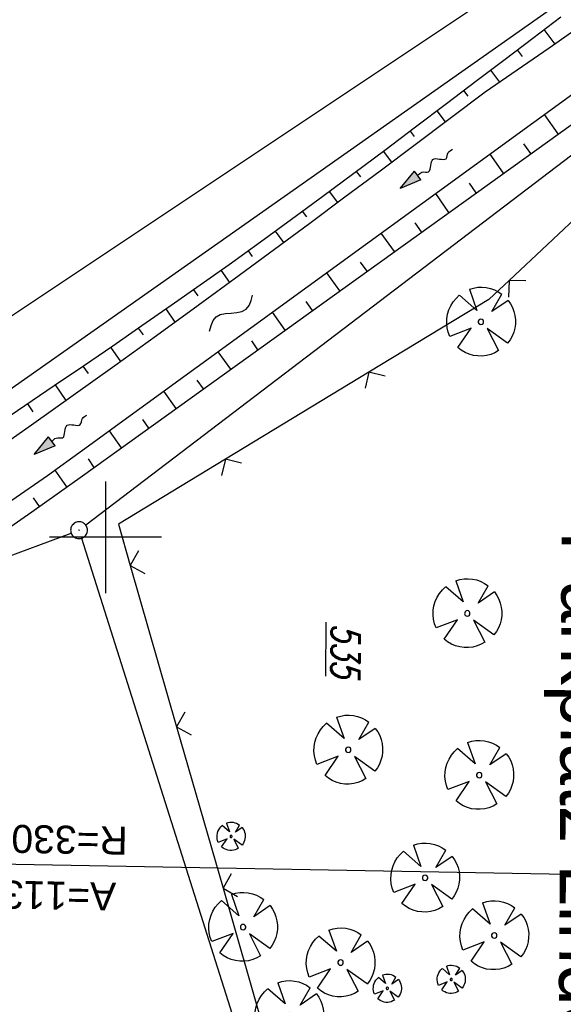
# Model space of a CAD drawing. Extents: x 511022 to 511316, y 469476 to 470403.
# Tile 14 of 21: x 511092 to 511141, y 470158 to 470246. Entities that reach past the tile are written whole.
import ezdxf

# ---------------------------------------------------------------- set-up
doc = ezdxf.new("R2010")
doc.units = 0
doc.header["$LTSCALE"] = 10
doc.header["$MEASUREMENT"] = 0
doc.linetypes.add('LT00', pattern=[0])
doc.layers.get('0').update_dxf_attribs({"linetype": 'LT00'})
for name, color, linetype in [('--FLIEßRICHTPFEIL', 180, 'Continuous'), ('--WASSER_NUTZUNG', 180, 'Continuous'), ('-EL-020', 250, 'LT00'), ('AS_TEXT', 152, 'Continuous'), ('DFK_AB_FLNR', 7, 'Continuous'), ('DFK_AB_L', 21, 'LT00'), ('DFK_AB_P', 7, 'LT00'), ('DFK_KATASTER', 250, 'LT00'), ('V97_BAUM', 250, 'LT00'), ('V97_BOESCH', 250, 'LT00'), ('V97_BOSCHUNG', 250, 'LT00'), ('V97_RASTER', 250, 'LT00'), ('V97_ZAUN', 40, 'LT00')]:
    doc.layers.add(name, color=color, linetype=linetype)
doc.styles.add('Arial', font='ARIAL.TTF')
doc.styles.get("Standard").update_dxf_attribs({"font": 'romans.shx'})
doc.styles.add('UNIR-O', font='unir_o.shx', dxfattribs={"height": 2.5})

# ---------------------------------------------------------------- blocks, each defined once
blk = doc.blocks.new('SYMB0003')
at = {"color": 0, "linetype": 'ByBlock'}
for p, q in [((-0.015712, 0), (0.010166, 0.012015)), ((0, -0.021257), (-0.015712, 0)), ((0.010166, 0.012015), (0, -0.021257))]:
    blk.add_line(p, q, dxfattribs=at)
for points in [[(-0.031395, 0.499013), (-0.093691, 0.491144), (-0.154509, 0.475528), (-0.21289, 0.452414), (-0.267913, 0.422164), (-0.318712, 0.385257), (-0.364484, 0.342274), (-0.404509, 0.293893), (-0.438154, 0.240877), (-0.464888, 0.184062), (-0.484292, 0.124345), (-0.496058, 0.062667), (-0.5, 0)], [(-0.5, 0), (-0.496058, -0.062667), (-0.484292, -0.124345), (-0.464888, -0.184062), (-0.438154, -0.240877), (-0.404509, -0.293893), (-0.364485, -0.342274), (-0.318712, -0.385257), (-0.267914, -0.422164), (-0.21289, -0.452414), (-0.154509, -0.475529), (-0.093691, -0.491144), (-0.031395, -0.499014), (0.031395, -0.499014)], [(0.5, 0), (0.496057, 0.062667), (0.484292, 0.124345), (0.464888, 0.184062), (0.438153, 0.240877), (0.404509, 0.293893), (0.364484, 0.342274), (0.318712, 0.385257), (0.267913, 0.422164), (0.21289, 0.452414), (0.154509, 0.475528), (0.093691, 0.491144), (0.031395, 0.499013), (-0.031395, 0.499013)], [(0.031395, -0.499014), (0.093691, -0.491144), (0.154509, -0.475529), (0.21289, -0.452414), (0.267914, -0.422164), (0.318712, -0.385257), (0.364485, -0.342274), (0.404509, -0.293893), (0.438154, -0.240877), (0.464889, -0.184062), (0.484292, -0.124345), (0.496058, -0.062667), (0.5, 0)]]:
    blk.add_lwpolyline(points, dxfattribs=at)
blk = doc.blocks.new('SYMB1122')
at = {"color": 0, "linetype": 'ByBlock'}
for p, q in [((0.311075, 0.391979), (0.09863, 0.092887)), ((0.09863, 0.092887), (0.418246, 0.260377)), ((-0.475333, -0.172973), (-0.166954, -0.06134)), ((-0.166954, -0.06134), (-0.386962, -0.319059)), ((0.008901, -0.038997), (0.02494, -0.031273)), ((0.377481, -0.336756), (0.093097, -0.145464)), ((0.093097, -0.145464), (0.215406, -0.456826)), ((0.022929, -0.501191), (-0.043246, -0.49913))]:
    blk.add_line(p, q, dxfattribs=at)
for points in [[(-0.316355, 0.394287, 0), (-0.266036, 0.429988, 0), (-0.211684, 0.459185, 0), (-0.154136, 0.481431, 0), (-0.094277, 0.496382, 0), (-0.033028, 0.50381, 0), (0.028669, 0.503599, 0)], [(0.028669, 0.503599, 0), (0.089866, 0.495753, 0), (0.149621, 0.480392, 0), (0.207015, 0.457753, 0), (0.261166, 0.428184, 0), (0.31124, 0.39214, 0)], [(-0.508141, 0.010932, 0), (-0.503002, 0.073258, 0), (-0.489922, 0.134413, 0), (-0.469118, 0.19339, 0), (-0.440931, 0.249215, 0), (-0.405825, 0.300971, 0)], [(-0.316293, 0.394214, 0), (-0.150355, 0.155979, 0), (-0.405806, 0.30112, 0)], [(0.418338, 0.260323, 0), (0.450658, 0.204641, 0), (0.475368, 0.14519, 0), (0.492037, 0.083003, 0), (0.500376, 0.019163, 0), (0.500238, -0.045218, 0), (0.491628, -0.109022, 0), (0.474694, -0.171137, 0), (0.449731, -0.230483, 0), (0.417173, -0.286026, 0), (0.377588, -0.336801, 0)], [(-0.475728, -0.172816, 0), (-0.494391, -0.113127, 0), (-0.505255, -0.05154, 0), (-0.508141, 0.010932, 0)], [(-0.02494, 0.031273, 0), (-0.036039, 0.017355, 0), (-0.04, 0, 0)], [(-0.04, 0, 0), (-0.036039, -0.017355, 0), (-0.02494, -0.031273, 0), (-0.008901, -0.038997, 0), (0.008901, -0.038997, 0)], [(0.008901, 0.038997, 0), (-0.008901, 0.038997, 0), (-0.02494, 0.031273, 0)], [(0.04, 0, 0), (0.036039, 0.017355, 0), (0.02494, 0.031273, 0), (0.008901, 0.038997, 0)], [(0.02494, -0.031273, 0), (0.036039, -0.017355, 0), (0.04, 0, 0)], [(-0.043246, -0.49913, 0), (-0.108608, -0.48859, 0), (-0.172076, -0.469745, 0), (-0.232599, -0.442906, 0), (-0.289176, -0.408519, 0), (-0.340869, -0.367153, 0), (-0.386823, -0.319492, 0)], [(0.215414, -0.456858, 0), (0.153338, -0.479878, 0), (0.088821, -0.494738, 0), (0.022929, -0.501191, 0)]]:
    blk.add_polyline3d(points, dxfattribs=at)
blk = doc.blocks.new('SYMB0024')
at = {"color": 0, "linetype": 'ByBlock'}
for p, q in [((-0.5, 0.5), (0, 0)), ((0, 0), (0.5, 0.5))]:
    blk.add_line(p, q, dxfattribs=at)
blk = doc.blocks.new('FLIEßRICHTPFEIL')
at = {"layer": '--FLIEßRICHTPFEIL'}
blk.add_hatch(color=256, dxfattribs=at).paths.add_polyline_path([(-1.95, 0.4875), (-1.95, -0.4875), (0, 0)])
for p, q in [((-1.95, 0.4875), (-1.95, -0.4875)), ((-1.95, 0.4875), (0, 0)), ((0, 0), (-1.95, -0.4875))]:
    blk.add_line(p, q, dxfattribs=at)
at = {"layer": '--FLIEßRICHTPFEIL', "start_tangent": (-1, 0), "end_tangent": (-1, 0)}
blk.add_spline([(-1.95, 0), (-2.4375, 0), (-2.925, 0.325), (-3.4125, 0), (-3.9, -0.325), (-4.3875, 0), (-4.875, 0.325), (-5.3625, 0), (-5.85, 0)], degree=3, dxfattribs=at)
blk = doc.blocks.new('SYMB7251')
at = {"color": 0, "linetype": 'ByBlock'}
for points in [[(-0.25, 0), (-0.208333, 0.028889), (-0.166667, 0.051111), (-0.125, 0.06), (-0.083333, 0.051111), (-0.041667, 0.028889), (0, 0)], [(0, 0), (0.041667, -0.028889), (0.083333, -0.051111), (0.125, -0.06), (0.166667, -0.051111), (0.208333, -0.028889), (0.25, 0)]]:
    blk.add_lwpolyline(points, dxfattribs=at)

msp = doc.modelspace()

# ---------------------------------------------------------------- linework, layer by layer
at = {"layer": '-EL-020'}
msp.add_line((511186.244, 470169.097), (511081.225, 470170.982), dxfattribs=at)
at = {"layer": 'DFK_AB_L'}
for p, q in [((511166.554, 470253.096), (511098.247, 470201.094)), ((511097.877, 470199.925), (511113.454, 470150.675))]:
    msp.add_line(p, q, dxfattribs=at)
at = {"layer": 'DFK_KATASTER'}
for p, q in [((511167.546, 470270.404), (511076.824, 470209.906)), ((511167.337, 470266.578), (511079.25, 470204.57)), ((511085.403, 470196.081), (511096.947, 470200.378))]:
    msp.add_line(p, q, dxfattribs=at)
at = {"layer": 'V97_BOESCH'}
for points in [[(511168.628, 470259.164), (511097.965, 470207.757), (511094.824, 470205.502), (511091.656, 470203.286), (511088.462, 470201.105), (511085.245, 470198.959), (511082.006, 470196.846), (511078.745, 470194.763), (511075.466, 470192.71), (511072.169, 470190.684), (511068.856, 470188.683), (511065.529, 470186.706), (511062.189, 470184.751), (511058.838, 470182.816), (511055.018, 470180.639), (511051.187, 470178.484), (511047.344, 470176.35), (511043.491, 470174.236), (511039.629, 470172.14), (511035.757, 470170.061), (511031.878, 470167.998), (511027.991, 470165.949), (511026.981, 470165.421)], [(511026.966, 470162.967), (511028.219, 470163.609), (511031.519, 470165.311), (511034.814, 470167.022), (511038.102, 470168.746), (511041.383, 470170.484), (511044.654, 470172.237), (511047.916, 470174.008), (511051.167, 470175.799), (511054.406, 470177.612), (511057.632, 470179.448), (511060.844, 470181.309), (511065.605, 470184.135), (511070.331, 470187.02), (511075.023, 470189.962), (511079.679, 470192.96), (511084.3, 470196.013), (511088.885, 470199.119), (511093.434, 470202.277), (511097.947, 470205.484), (511170.41, 470257.597)], [(511089.648, 470207.439), (511093.399, 470210.058), (511097.135, 470212.698), (511100.859, 470215.355), (511104.57, 470218.03), (511108.27, 470220.719), (511111.96, 470223.422), (511115.108, 470225.742), (511118.25, 470228.069), (511121.387, 470230.402), (511124.521, 470232.741), (511127.652, 470235.083), (511130.781, 470237.428), (511133.909, 470239.774), (511139.627, 470243.698), (511145.298, 470247.69)], [(511090.167, 470209.998), (511092.795, 470211.77), (511095.42, 470213.545), (511098.04, 470215.325), (511100.656, 470217.113), (511103.265, 470218.909), (511105.867, 470220.717), (511108.459, 470222.536), (511111.042, 470224.369), (511113.842, 470226.383), (511116.63, 470228.413), (511119.408, 470230.457), (511122.177, 470232.513), (511124.939, 470234.58), (511127.695, 470236.654), (511130.447, 470238.735), (511133.197, 470240.819), (511135.681, 470242.704), (511138.166, 470244.587), (511140.654, 470246.468)]]:
    msp.add_lwpolyline(points, dxfattribs=at)
at = {"layer": 'V97_BOSCHUNG'}
for p, q in [((511139.159, 470245.339), (511140.126, 470244.047)), ((511136.767, 470243.528), (511137.213, 470242.932)), ((511134.377, 470241.714), (511135.182, 470240.64)), ((511131.987, 470239.901), (511132.363, 470239.399)), ((511129.595, 470238.09), (511130.339, 470237.097)), ((511140.416, 470236.026), (511139.194, 470237.751)), ((511127.201, 470236.282), (511127.57, 470235.79)), ((511124.804, 470234.479), (511125.537, 470233.5)), ((511137.98, 470234.274), (511137.374, 470235.13)), ((511135.544, 470232.523), (511134.342, 470234.221)), ((511122.402, 470232.681), (511122.768, 470232.193)), ((511119.995, 470230.891), (511120.728, 470229.911)), ((511133.109, 470230.771), (511132.512, 470231.614)), ((511130.673, 470229.019), (511129.49, 470230.691)), ((511117.584, 470229.112), (511117.951, 470228.616)), ((511128.237, 470227.268), (511127.651, 470228.097)), ((511115.166, 470227.344), (511115.905, 470226.331)), ((511125.802, 470225.516), (511124.637, 470227.161)), ((511112.739, 470225.587), (511113.113, 470225.066)), ((511110.303, 470223.843), (511111.068, 470222.766)), ((511123.366, 470223.765), (511122.789, 470224.581)), ((511120.931, 470222.013), (511119.785, 470223.631)), ((511107.858, 470222.113), (511108.251, 470221.552)), ((511105.404, 470220.394), (511106.215, 470219.222)), ((511118.495, 470220.261), (511117.927, 470221.064)), ((511116.059, 470218.51), (511114.933, 470220.101)), ((511102.939, 470218.684), (511103.362, 470218.073)), ((511100.468, 470216.984), (511101.35, 470215.708)), ((511113.624, 470216.758), (511113.065, 470217.547)), ((511111.188, 470215.007), (511110.08, 470216.571)), ((511097.995, 470215.294), (511098.451, 470214.626)), ((511095.518, 470213.611), (511096.458, 470212.217)), ((511108.752, 470213.255), (511108.203, 470214.031)), ((511106.317, 470211.503), (511105.228, 470213.041)), ((511093.037, 470211.933), (511093.52, 470211.208)), ((511103.881, 470209.752), (511103.341, 470210.514)), ((511101.445, 470208), (511100.376, 470209.511)), ((511099.01, 470206.249), (511098.48, 470206.997)), ((511096.572, 470204.499), (511095.514, 470205.994)), ((511094.125, 470202.764), (511093.594, 470203.514))]:
    msp.add_line(p, q, dxfattribs=at)
at = {"layer": 'V97_RASTER'}
for p, q in [((511099.999, 470205), (511099.999, 470195)), ((511104.999, 470200), (511094.999, 470200))]:
    msp.add_line(p, q, dxfattribs=at)
at = {"layer": 'V97_ZAUN'}
for p, q in [((511146.988, 470233.206), (511136.048, 470222.944)), ((511123.536, 470214.752), (511110.712, 470206.97)), ((511102.225, 470197.492), (511106.365, 470183.075)), ((511106.365, 470183.075), (511110.505, 470168.657)), ((511110.505, 470168.657), (511114.644, 470154.24))]:
    msp.add_line(p, q, dxfattribs=at)
for points in [[(511136.048, 470222.944), (511134.24, 470221.248), (511123.536, 470214.752)], [(511110.712, 470206.97), (511101.167, 470201.178), (511102.225, 470197.492)]]:
    msp.add_lwpolyline(points, dxfattribs=at)

# ---------------------------------------------------------------- block references
at = {"layer": '--FLIEßRICHTPFEIL'}
for p, rotation in [((511126.315, 470231.154), 216.7953789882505), ((511093.656, 470207.407), 216.7953789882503)]:
    msp.add_blockref('FLIEßRICHTPFEIL', p, dxfattribs=dict(at, rotation=rotation))
at = {"layer": '--WASSER_NUTZUNG', "xscale": 9.999999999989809, "yscale": 10.00000000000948, "zscale": 10, "rotation": 39.86880370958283}
msp.add_blockref('SYMB7251', (511111.227, 470220.026), dxfattribs=at)
at = {"layer": 'DFK_AB_P', "xscale": 1.499999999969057, "yscale": 1.5, "zscale": 1.5, "rotation": 251.2881100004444}
msp.add_blockref('SYMB0003', (511097.65, 470200.64), dxfattribs=at)
at = {"layer": 'V97_BAUM'}
for p, xscale, yscale, zscale, rotation in [((511133.535, 470219.243), 6.100000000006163, 6.100000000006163, 6.1, 269.6589033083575), ((511132.316, 470193.208), 6.100000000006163, 6.100000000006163, 6.1, 269.6589033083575), ((511121.681, 470181.021), 6.100000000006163, 6.100000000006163, 6.1, 269.6589033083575), ((511133.378, 470178.764), 6.100000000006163, 6.100000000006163, 6.1, 269.6589033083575), ((511111.226, 470173.295), 2.500000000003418, 2.500000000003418, 2.5, 269.6589033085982), ((511128.545, 470169.595), 6.100000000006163, 6.100000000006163, 6.1, 269.6589033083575), ((511112.29, 470165.193), 6.100000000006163, 6.100000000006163, 6.1, 269.6589033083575), ((511134.719, 470164.446), 6.100000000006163, 6.100000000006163, 6.1, 269.6589033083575), ((511120.996, 470162.025), 6.100000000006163, 6.100000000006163, 6.1, 269.6589033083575), ((511130.877, 470160.522), 2.500000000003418, 2.500000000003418, 2.5, 269.6589033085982), ((511125.171, 470159.725), 2.500000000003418, 2.500000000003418, 2.5, 269.6589033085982), ((511116.422, 470157.315), 6.100000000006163, 6.100000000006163, 6.1, 269.6589033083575)]:
    msp.add_blockref('SYMB1122', p, dxfattribs=dict(at, xscale=xscale, yscale=yscale, zscale=zscale, rotation=rotation))
at = {"layer": 'V97_ZAUN', "yscale": 2.099999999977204, "zscale": 2.1}
for p, xscale, rotation in [((511136.048, 470222.944), 2.099999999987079, 223.1676633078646), ((511123.536, 470214.752), 2.099999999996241, 211.2505933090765), ((511110.712, 470206.97), 2.099999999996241, 211.2505933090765), ((511102.225, 470197.492), 2.099999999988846, 286.0198233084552), ((511106.365, 470183.075), 2.099999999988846, 286.0198233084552), ((511110.505, 470168.657), 2.099999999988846, 286.0198233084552)]:
    msp.add_blockref('SYMB0024', p, dxfattribs=dict(at, xscale=xscale, rotation=rotation))

# ---------------------------------------------------------------- texts
at = {"layer": '-EL-020', "style": 'Arial'}
for s, p in [('R=3304.197', (511102.018, 470174.149)), ('A=1136.228', (511100.978, 470169.166))]:
    msp.add_text(s, height=2.5, rotation=-181.02757, dxfattribs=at).set_placement(p)
at = {"layer": 'AS_TEXT', "style": 'UNIR-O'}
msp.add_text('Parkplatz Lindenlohe', height=5, rotation=269.6589, dxfattribs=at).set_placement((511140.749, 470200.552))
at = {"layer": 'DFK_AB_FLNR', "oblique": 13.754, "width": 0.75}
msp.add_text('%%U535', height=2.5, rotation=269.6589, dxfattribs=at).set_placement((511120.196, 470192.298))

doc.saveas('drawing.dxf')
